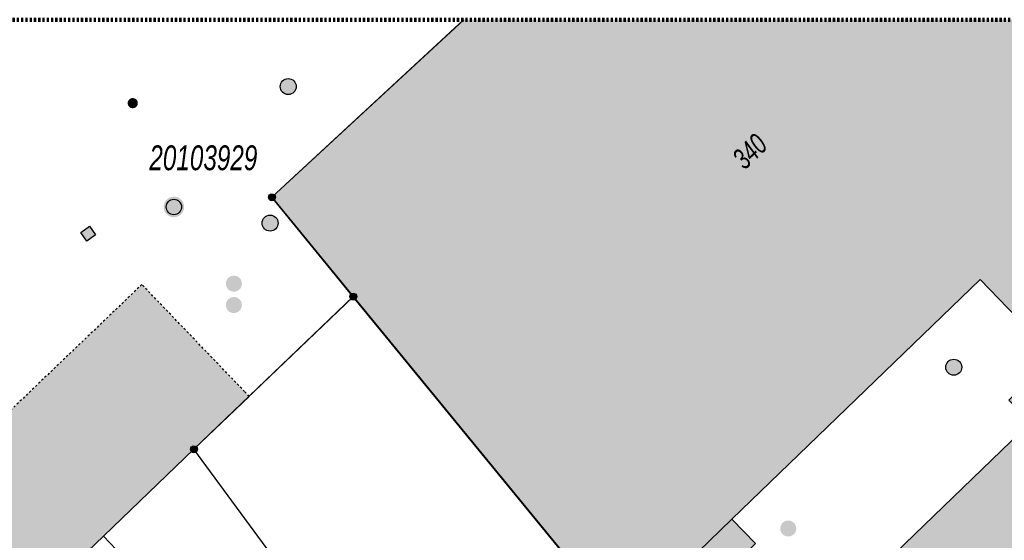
# Model space of a CAD drawing. Header units: metres. Extents: x 2695751 to 2696029, y 1260877 to 1261206.
# Tile 56 of 70: x 2695814 to 2695860, y 1261182 to 1261206. Entities that reach past the tile are written whole.
import ezdxf

# ---------------------------------------------------------------- set-up
doc = ezdxf.new("R2010")
doc.units = ezdxf.units.M
doc.header["$LTSCALE"] = 0.1
for name, pattern in [('AUSGEZOGEN', [0]), ('PUNKT2_S9', [0.7, 0.3, -0.2, 0, -0.2]), ('VERDECKT2_S2', [0.36, 0.2, -0.16])]:
    doc.linetypes.add(name, pattern=pattern)
for name, color, linetype in [('Limites de bien-fonds', 7, 'AUSGEZOGEN'), ('Mensuration officielle_Lignes (Couverture du sol)', 7, 'AUSGEZOGEN'), ('Mensuration officielle_Lignes (Objets divers)', 7, 'AUSGEZOGEN'), ("Mensuration officielle_N° d'assurance", 7, 'AUSGEZOGEN'), ('Mensuration officielle_Point fixe planimétrique - N°', 7, 'AUSGEZOGEN'), ('Mensuration officielle_Surface (Objets divers)', 7, 'AUSGEZOGEN'), ('Mensuration officielle_Surfaces de bâtiments (Couverture du sol)', 7, 'AUSGEZOGEN'), ('Mensuration officielle_Surfaces de bâtiments (Objets divers)', 7, 'AUSGEZOGEN'), ('Points fixes eau potable', 255, 'AUSGEZOGEN'), ('Points fixes EU', 255, 'AUSGEZOGEN'), ('Points fixes mensuration officielle', 255, 'AUSGEZOGEN')]:
    doc.layers.add(name, color=color, linetype=linetype)
doc.layers.add('Ouverture de porte maçonnerie', color=7, linetype='AUSGEZOGEN', lineweight=50)
doc.styles.add('ARIAL', font='arial.ttf')

msp = doc.modelspace()

# ---------------------------------------------------------------- hatches: boundary and pattern name
at = {"layer": 'Mensuration officielle_Surfaces de bâtiments (Couverture du sol)', "true_color": 0xd2d2d2, "transparency": 33554687}
msp.add_hatch(color=254, dxfattribs=at).paths.add_polyline_path([(2695829.558, 1261193.201), (2695842.146, 1261177.834), (2695845.702, 1261181.265), (2695846.298, 1261180.647), (2695845.392, 1261179.773), (2695848.97, 1261175.394), (2695850.618, 1261176.936), (2695850.625, 1261178.799), (2695848.123, 1261181.392), (2695848.389, 1261181.648), (2695847.285, 1261182.792), (2695858.9, 1261193.999), (2695862.362, 1261190.411), (2695860.241, 1261188.365), (2695861.257, 1261187.312), (2695852.643, 1261179), (2695858.891, 1261172.509), (2695858.93, 1261172.471), (2695858.97, 1261172.434), (2695859.012, 1261172.4), (2695859.056, 1261172.368), (2695859.102, 1261172.339), (2695859.149, 1261172.311), (2695859.197, 1261172.286), (2695859.246, 1261172.264), (2695859.297, 1261172.244), (2695859.348, 1261172.227), (2695859.401, 1261172.212), (2695859.454, 1261172.2), (2695859.507, 1261172.19), (2695859.561, 1261172.184), (2695859.615, 1261172.18), (2695859.67, 1261172.179), (2695859.724, 1261172.18), (2695859.778, 1261172.185), (2695859.832, 1261172.192), (2695859.885, 1261172.202), (2695859.938, 1261172.214), (2695859.99, 1261172.229), (2695860.042, 1261172.247), (2695860.092, 1261172.267), (2695860.141, 1261172.29), (2695860.189, 1261172.316), (2695860.236, 1261172.343), (2695860.281, 1261172.374), (2695860.325, 1261172.406), (2695860.367, 1261172.44), (2695860.407, 1261172.477), (2695861.275, 1261173.305), (2695877.691, 1261188.983), (2695880.801, 1261191.953), (2695869.622, 1261203.818), (2695867.258, 1261206.158), (2695834.718, 1261206.158), (2695825.75, 1261197.85)])
at = {"layer": 'Mensuration officielle_Surfaces de bâtiments (Objets divers)', "true_color": 0xebebeb, "transparency": 33554687}
msp.add_hatch(color=7, dxfattribs=at).paths.add_polyline_path([(2695781.131, 1261146.831), (2695800.938, 1261165.797), (2695809.519, 1261174.013), (2695811.794, 1261176.192), (2695817.865, 1261182.005), (2695822.101, 1261186.061), (2695824.687, 1261188.537), (2695824.474, 1261188.758), (2695819.663, 1261193.769), (2695764.007, 1261140.508), (2695768.806, 1261135.446), (2695769.013, 1261135.227)])
at = {"layer": 'Points fixes eau potable', "transparency": 33554687}
for points in [[(2695819.072, 1261202.428), (2695819.055, 1261202.411), (2695819.04, 1261202.392), (2695819.028, 1261202.371), (2695819.017, 1261202.35), (2695819.008, 1261202.327), (2695819.002, 1261202.304), (2695818.999, 1261202.28), (2695818.997, 1261202.256), (2695818.998, 1261202.232), (2695819.002, 1261202.208), (2695819.008, 1261202.185), (2695819.016, 1261202.162), (2695819.027, 1261202.14), (2695819.039, 1261202.12), (2695819.054, 1261202.101), (2695819.071, 1261202.083), (2695819.089, 1261202.068), (2695819.109, 1261202.054), (2695819.13, 1261202.042), (2695819.152, 1261202.032), (2695819.175, 1261202.025), (2695819.198, 1261202.02), (2695819.222, 1261202.018), (2695819.246, 1261202.017), (2695819.27, 1261202.02), (2695819.294, 1261202.025), (2695819.317, 1261202.032), (2695819.339, 1261202.041), (2695819.36, 1261202.053), (2695819.38, 1261202.066), (2695819.398, 1261202.082), (2695819.415, 1261202.099), (2695819.43, 1261202.118), (2695819.442, 1261202.139), (2695819.453, 1261202.16), (2695819.462, 1261202.183), (2695819.468, 1261202.206), (2695819.471, 1261202.23), (2695819.473, 1261202.254), (2695819.472, 1261202.278), (2695819.468, 1261202.302), (2695819.462, 1261202.325), (2695819.454, 1261202.348), (2695819.443, 1261202.37), (2695819.431, 1261202.39), (2695819.416, 1261202.409), (2695819.399, 1261202.427), (2695819.381, 1261202.442), (2695819.361, 1261202.456), (2695819.34, 1261202.468), (2695819.318, 1261202.478), (2695819.295, 1261202.485), (2695819.272, 1261202.49), (2695819.248, 1261202.492), (2695819.224, 1261202.493), (2695819.2, 1261202.49), (2695819.176, 1261202.485), (2695819.153, 1261202.478), (2695819.131, 1261202.469), (2695819.11, 1261202.457), (2695819.09, 1261202.444)], [(2695825.925, 1261196.374), (2695825.974, 1261196.431), (2695826.01, 1261196.498), (2695826.033, 1261196.57), (2695826.04, 1261196.646), (2695826.032, 1261196.721), (2695826.009, 1261196.794), (2695825.972, 1261196.86), (2695825.922, 1261196.917), (2695825.862, 1261196.963), (2695825.793, 1261196.996), (2695825.72, 1261197.015), (2695825.644, 1261197.018), (2695825.569, 1261197.007), (2695825.498, 1261196.98), (2695825.434, 1261196.939), (2695825.379, 1261196.887), (2695825.336, 1261196.824), (2695825.307, 1261196.754), (2695825.292, 1261196.68), (2695825.292, 1261196.604), (2695825.308, 1261196.53), (2695825.338, 1261196.46), (2695825.382, 1261196.398), (2695825.437, 1261196.346), (2695825.502, 1261196.306), (2695825.573, 1261196.28), (2695825.648, 1261196.269), (2695825.724, 1261196.274), (2695825.797, 1261196.293), (2695825.865, 1261196.327)], [(2695824.345, 1261193.81), (2695824.337, 1261193.885), (2695824.315, 1261193.958), (2695824.278, 1261194.024), (2695824.228, 1261194.082), (2695824.168, 1261194.128), (2695824.1, 1261194.162), (2695824.027, 1261194.181), (2695823.951, 1261194.185), (2695823.876, 1261194.173), (2695823.805, 1261194.147), (2695823.74, 1261194.107), (2695823.685, 1261194.054), (2695823.642, 1261193.992), (2695823.612, 1261193.922), (2695823.597, 1261193.848), (2695823.597, 1261193.772), (2695823.612, 1261193.698), (2695823.642, 1261193.628), (2695823.685, 1261193.566), (2695823.74, 1261193.513), (2695823.805, 1261193.473), (2695823.876, 1261193.447), (2695823.951, 1261193.435), (2695824.027, 1261193.439), (2695824.1, 1261193.458), (2695824.168, 1261193.492), (2695824.228, 1261193.538), (2695824.278, 1261193.596), (2695824.315, 1261193.662), (2695824.337, 1261193.735)], [(2695824.345, 1261192.81), (2695824.337, 1261192.885), (2695824.315, 1261192.958), (2695824.278, 1261193.024), (2695824.228, 1261193.082), (2695824.168, 1261193.128), (2695824.1, 1261193.162), (2695824.027, 1261193.181), (2695823.951, 1261193.185), (2695823.876, 1261193.173), (2695823.805, 1261193.147), (2695823.74, 1261193.107), (2695823.685, 1261193.054), (2695823.642, 1261192.992), (2695823.612, 1261192.922), (2695823.597, 1261192.848), (2695823.597, 1261192.772), (2695823.612, 1261192.698), (2695823.642, 1261192.628), (2695823.685, 1261192.566), (2695823.74, 1261192.513), (2695823.805, 1261192.473), (2695823.876, 1261192.447), (2695823.951, 1261192.435), (2695824.027, 1261192.439), (2695824.1, 1261192.458), (2695824.168, 1261192.492), (2695824.228, 1261192.538), (2695824.278, 1261192.596), (2695824.315, 1261192.662), (2695824.337, 1261192.735)]]:
    msp.add_hatch(color=7, dxfattribs=at).paths.add_polyline_path(points)
at = {"layer": 'Points fixes EU', "transparency": 33554687}
for points in [[(2695826.235, 1261202.781), (2695826.291, 1261202.73), (2695826.357, 1261202.691), (2695826.429, 1261202.667), (2695826.504, 1261202.657), (2695826.58, 1261202.663), (2695826.653, 1261202.684), (2695826.72, 1261202.719), (2695826.779, 1261202.767), (2695826.827, 1261202.826), (2695826.862, 1261202.893), (2695826.882, 1261202.966), (2695826.888, 1261203.042), (2695826.879, 1261203.117), (2695826.854, 1261203.189), (2695826.815, 1261203.254), (2695826.765, 1261203.31), (2695826.703, 1261203.355), (2695826.634, 1261203.387), (2695826.561, 1261203.404), (2695826.485, 1261203.406), (2695826.41, 1261203.393), (2695826.34, 1261203.364), (2695826.276, 1261203.323), (2695826.223, 1261203.269), (2695826.181, 1261203.206), (2695826.153, 1261203.135), (2695826.139, 1261203.06), (2695826.141, 1261202.985), (2695826.159, 1261202.911), (2695826.19, 1261202.842)], [(2695817.496, 1261196.089), (2695817.208, 1261196.497), (2695816.8, 1261196.209), (2695817.088, 1261195.801)], [(2695857.939, 1261190.155), (2695857.882, 1261190.205), (2695857.816, 1261190.243), (2695857.744, 1261190.266), (2695857.669, 1261190.275), (2695857.593, 1261190.268), (2695857.521, 1261190.246), (2695857.454, 1261190.21), (2695857.396, 1261190.161), (2695857.349, 1261190.102), (2695857.314, 1261190.034), (2695857.295, 1261189.961), (2695857.29, 1261189.885), (2695857.301, 1261189.81), (2695857.326, 1261189.739), (2695857.366, 1261189.674), (2695857.417, 1261189.618), (2695857.479, 1261189.574), (2695857.548, 1261189.543), (2695857.623, 1261189.527), (2695857.698, 1261189.527), (2695857.773, 1261189.541), (2695857.843, 1261189.57), (2695857.906, 1261189.613), (2695857.959, 1261189.667), (2695857.999, 1261189.731), (2695858.027, 1261189.802), (2695858.039, 1261189.877), (2695858.036, 1261189.953), (2695858.018, 1261190.026), (2695857.985, 1261190.095)]]:
    msp.add_hatch(color=7, dxfattribs=at).paths.add_polyline_path(points)
at = {"layer": 'Points fixes EU', "lineweight": 25, "transparency": 33554687}
msp.add_hatch(color=7, dxfattribs=at).paths.add_polyline_path([(2695850.193, 1261182.613), (2695850.136, 1261182.662), (2695850.07, 1261182.7), (2695849.998, 1261182.723), (2695849.922, 1261182.731), (2695849.847, 1261182.724), (2695849.774, 1261182.702), (2695849.708, 1261182.665), (2695849.65, 1261182.616), (2695849.603, 1261182.556), (2695849.569, 1261182.488), (2695849.55, 1261182.415), (2695849.545, 1261182.339), (2695849.556, 1261182.264), (2695849.582, 1261182.193), (2695849.622, 1261182.128), (2695849.674, 1261182.073), (2695849.736, 1261182.029), (2695849.806, 1261181.999), (2695849.88, 1261181.983), (2695849.956, 1261181.983), (2695850.03, 1261181.998), (2695850.1, 1261182.027), (2695850.163, 1261182.07), (2695850.215, 1261182.125), (2695850.256, 1261182.189), (2695850.282, 1261182.26), (2695850.294, 1261182.335), (2695850.291, 1261182.411), (2695850.272, 1261182.484), (2695850.239, 1261182.552)])
at = {"layer": 'Points fixes mensuration officielle', "transparency": 33554687}
for points in [[(2695821.643, 1261197.398), (2695821.634, 1261197.495), (2695821.604, 1261197.588), (2695821.557, 1261197.674), (2695821.493, 1261197.748), (2695821.416, 1261197.807), (2695821.329, 1261197.85), (2695821.234, 1261197.875), (2695821.137, 1261197.88), (2695821.04, 1261197.865), (2695820.949, 1261197.831), (2695820.866, 1261197.779), (2695820.795, 1261197.712), (2695820.739, 1261197.632), (2695820.701, 1261197.542), (2695820.681, 1261197.447), (2695820.681, 1261197.349), (2695820.701, 1261197.254), (2695820.739, 1261197.164), (2695820.795, 1261197.084), (2695820.866, 1261197.017), (2695820.949, 1261196.965), (2695821.04, 1261196.931), (2695821.137, 1261196.916), (2695821.234, 1261196.921), (2695821.329, 1261196.946), (2695821.416, 1261196.989), (2695821.493, 1261197.048), (2695821.557, 1261197.122), (2695821.604, 1261197.208), (2695821.634, 1261197.301)], [(2695825.912, 1261197.85), (2695825.909, 1261197.883), (2695825.899, 1261197.914), (2695825.883, 1261197.943), (2695825.862, 1261197.968), (2695825.836, 1261197.988), (2695825.806, 1261198.002), (2695825.775, 1261198.011), (2695825.742, 1261198.012), (2695825.709, 1261198.007), (2695825.678, 1261197.996), (2695825.651, 1261197.979), (2695825.627, 1261197.956), (2695825.608, 1261197.929), (2695825.595, 1261197.899), (2695825.588, 1261197.866), (2695825.588, 1261197.834), (2695825.595, 1261197.801), (2695825.608, 1261197.771), (2695825.627, 1261197.744), (2695825.651, 1261197.721), (2695825.678, 1261197.704), (2695825.709, 1261197.693), (2695825.742, 1261197.688), (2695825.775, 1261197.689), (2695825.806, 1261197.698), (2695825.836, 1261197.712), (2695825.862, 1261197.732), (2695825.883, 1261197.757), (2695825.899, 1261197.786), (2695825.909, 1261197.817)], [(2695829.722, 1261193.203), (2695829.719, 1261193.236), (2695829.709, 1261193.267), (2695829.693, 1261193.296), (2695829.672, 1261193.321), (2695829.646, 1261193.341), (2695829.616, 1261193.355), (2695829.585, 1261193.364), (2695829.552, 1261193.365), (2695829.519, 1261193.36), (2695829.488, 1261193.349), (2695829.461, 1261193.332), (2695829.437, 1261193.309), (2695829.418, 1261193.282), (2695829.405, 1261193.252), (2695829.398, 1261193.219), (2695829.398, 1261193.187), (2695829.405, 1261193.154), (2695829.418, 1261193.124), (2695829.437, 1261193.097), (2695829.461, 1261193.074), (2695829.488, 1261193.057), (2695829.519, 1261193.046), (2695829.552, 1261193.041), (2695829.585, 1261193.042), (2695829.616, 1261193.051), (2695829.646, 1261193.065), (2695829.672, 1261193.085), (2695829.693, 1261193.11), (2695829.709, 1261193.139), (2695829.719, 1261193.17)], [(2695822.263, 1261186.061), (2695822.26, 1261186.094), (2695822.25, 1261186.125), (2695822.234, 1261186.154), (2695822.213, 1261186.179), (2695822.187, 1261186.199), (2695822.157, 1261186.213), (2695822.126, 1261186.222), (2695822.093, 1261186.223), (2695822.06, 1261186.218), (2695822.029, 1261186.207), (2695822.002, 1261186.19), (2695821.978, 1261186.167), (2695821.959, 1261186.14), (2695821.946, 1261186.11), (2695821.939, 1261186.077), (2695821.939, 1261186.045), (2695821.946, 1261186.012), (2695821.959, 1261185.982), (2695821.978, 1261185.955), (2695822.002, 1261185.932), (2695822.029, 1261185.915), (2695822.06, 1261185.904), (2695822.093, 1261185.899), (2695822.126, 1261185.9), (2695822.157, 1261185.909), (2695822.187, 1261185.923), (2695822.213, 1261185.943), (2695822.234, 1261185.968), (2695822.25, 1261185.997), (2695822.26, 1261186.028)]]:
    msp.add_hatch(color=7, dxfattribs=at).paths.add_polyline_path(points)

# ---------------------------------------------------------------- linework, layer by layer
at = {"layer": 'Limites de bien-fonds', "color": 7, "linetype": 'AUSGEZOGEN', "transparency": 33554687}
for points in [[(2695834.728, 1261206.158), (2695825.75, 1261197.85), (2695829.56, 1261193.203)], [(2695848.61, 1261149.46), (2695844.41, 1261153.86), (2695837.47, 1261161.05), (2695836.51, 1261162.06), (2695831.51, 1261167.68), (2695827.889, 1261171.484), (2695823.158, 1261176.477), (2695826.7, 1261179.82), (2695822.101, 1261186.061), (2695829.56, 1261193.203)], [(2695829.56, 1261193.203), (2695843.23, 1261176.53), (2695857.41, 1261159.21)]]:
    msp.add_lwpolyline(points, dxfattribs=at)
at = {"layer": 'Mensuration officielle_Lignes (Couverture du sol)', "color": 7, "linetype": 'AUSGEZOGEN', "transparency": 33554687}
for p, q in [((2695842.146, 1261177.834), (2695829.558, 1261193.201)), ((2695823.158, 1261176.477), (2695817.865, 1261182.005))]:
    msp.add_line(p, q, dxfattribs=at)
for points in [[(2695829.558, 1261193.201), (2695825.75, 1261197.85), (2695834.718, 1261206.158)], [(2695858.891, 1261172.509), (2695852.643, 1261179), (2695861.257, 1261187.312), (2695860.241, 1261188.365), (2695862.362, 1261190.411), (2695858.9, 1261193.999), (2695847.285, 1261182.792), (2695848.389, 1261181.648), (2695848.123, 1261181.392), (2695850.625, 1261178.799), (2695850.618, 1261176.936), (2695848.97, 1261175.394), (2695845.392, 1261179.773), (2695846.298, 1261180.647), (2695845.702, 1261181.265), (2695842.146, 1261177.834)], [(2695817.865, 1261182.005), (2695822.101, 1261186.061), (2695829.558, 1261193.201)]]:
    msp.add_lwpolyline(points, dxfattribs=at)
at = {"layer": 'Mensuration officielle_Lignes (Objets divers)', "color": 7, "linetype": 'AUSGEZOGEN', "transparency": 33554687}
msp.add_line((2695845.702, 1261181.265), (2695847.285, 1261182.792), dxfattribs=at)
at = {"layer": 'Mensuration officielle_Surface (Objets divers)', "color": 7, "linetype": 'VERDECKT2_S2', "transparency": 33554687}
msp.add_lwpolyline([(2695824.687, 1261188.537), (2695824.474, 1261188.758), (2695819.663, 1261193.769), (2695764.007, 1261140.508), (2695768.806, 1261135.446), (2695769.013, 1261135.227)], dxfattribs=at)
at = {"layer": 'Mensuration officielle_Surface (Objets divers)', "color": 7, "linetype": 'AUSGEZOGEN', "transparency": 33554687}
msp.add_lwpolyline([(2695781.131, 1261146.831), (2695800.938, 1261165.797), (2695809.519, 1261174.013), (2695811.794, 1261176.192), (2695817.865, 1261182.005), (2695822.101, 1261186.061), (2695824.687, 1261188.537)], dxfattribs=at)
at = {"layer": 'Ouverture de porte maçonnerie', "color": 7, "linetype": 'PUNKT2_S9', "lineweight": 100, "transparency": 33554687}
msp.add_line((2695752.611, 1261206.158), (2696027.452, 1261206.158), dxfattribs=at)
at = {"layer": 'Points fixes eau potable', "transparency": 33554687}
msp.add_circle((2695825.665, 1261196.644), 0.375, dxfattribs=at)
at = {"layer": 'Points fixes EU', "transparency": 33554687}
msp.add_lwpolyline([(2695817.496, 1261196.089), (2695817.088, 1261195.801), (2695816.8, 1261196.209), (2695817.208, 1261196.497), (2695817.496, 1261196.089)], close=True, dxfattribs=at)
for centre in [(2695826.513, 1261203.032), (2695857.665, 1261189.9)]:
    msp.add_circle(centre, 0.375, dxfattribs=at)
at = {"layer": 'Points fixes mensuration officielle', "color": 7, "transparency": 33554687}
for centre, radius in [((2695825.75, 1261197.85), 0.162), ((2695821.161, 1261197.398), 0.36), ((2695829.56, 1261193.203), 0.162), ((2695822.101, 1261186.061), 0.162)]:
    msp.add_circle(centre, radius, dxfattribs=at)

# ---------------------------------------------------------------- texts
at = {"layer": "Mensuration officielle_N° d'assurance", "color": 7, "transparency": 33554687, "insert": (2695848.119, 1261199.995), "char_height": 0.96842, "width": 1.93301, "attachment_point": 5, "rotation": 43.9749, "style": 'ARIAL'}
msp.add_mtext('\\A1;{\\fArial|i1|b0;\\H0.968418;\\W0.700000;\\C7;340}\\P', dxfattribs=at)
at = {"layer": 'Mensuration officielle_Point fixe planimétrique - N°', "color": 7, "transparency": 33554687, "insert": (2695820.013, 1261199.102), "char_height": 1.1621, "width": 5.50234, "attachment_point": 7, "style": 'ARIAL'}
msp.add_mtext('\\A1;{\\fArial|i1|b0;\\H1.162102;\\W0.700000;\\C7;20103929}\\P', dxfattribs=at)

doc.saveas('drawing.dxf')
